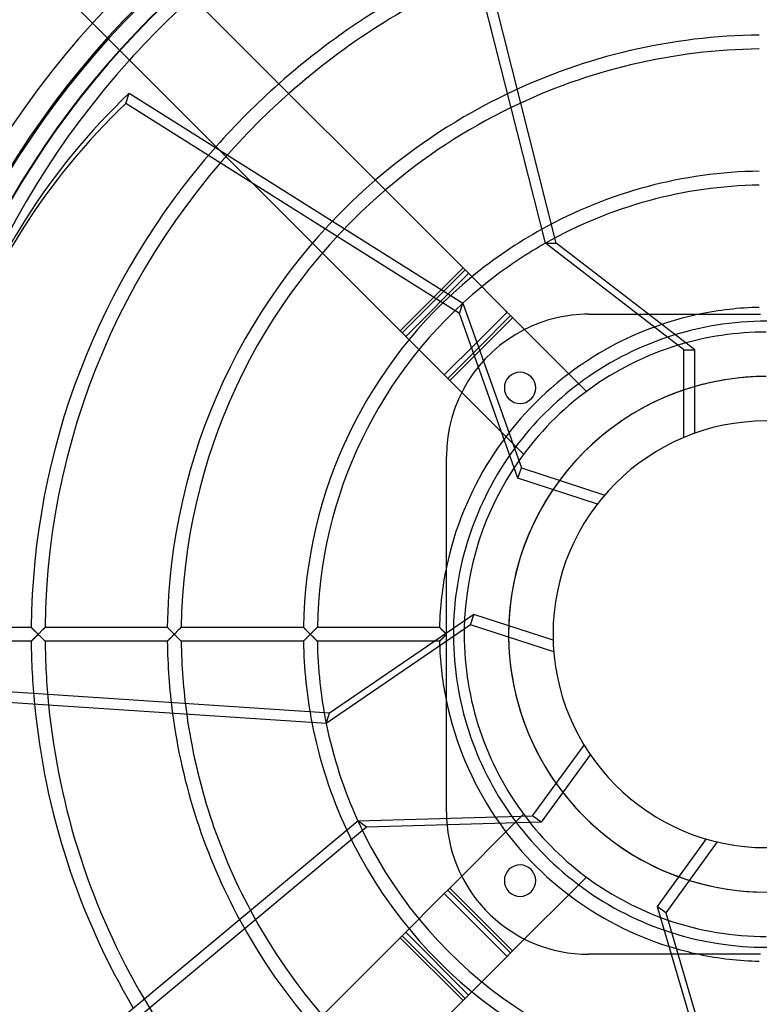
# Model space of a CAD drawing. Header units: millimetres. Extents: x -166 to 166, y -166 to 166.
# Tile 3 of 11: x -107 to -1, y -53 to 88. Entities that reach past the tile are written whole.
import ezdxf

# ---------------------------------------------------------------- set-up
doc = ezdxf.new("R2010")
doc.units = ezdxf.units.MM
doc.layers.add('HIDDEN', color=7, linetype='Continuous')
doc.layers.add('THICK', color=7, linetype='Continuous')

msp = doc.modelspace()

# ---------------------------------------------------------------- linework, layer by layer
at = {"layer": 'HIDDEN'}
for p, q in [((-103.33, 94.31), (-92.75, 83.73)), ((-91.9, 76.15), (-91.42, 77.62)), ((-44.04, 46), (-91.9, 76.15)), ((-78.5, 69.48), (-52.54, 43.52)), ((-43.23, 52.25), (-52.25, 43.23)), ((-42.73, 51.75), (-51.75, 42.73)), ((-52.54, 43.52), (-46.64, 49.42)), ((-44.04, 46), (-43.56, 47.48)), ((-36.4, 45.41), (-45.41, 36.4)), ((-35.63, 22.37), (-44.04, 46)), ((-25.5, 45.9), (-25.5, 45.9)), ((-18.44, 45.9), (-9.63, 45.9)), ((-9.63, 45.9), (-9.49, 45.9)), ((-9.49, 45.9), (-9.23, 45.9)), ((-9.23, 45.9), (-8.97, 45.9)), ((-8.97, 45.9), (-8.7, 45.9)), ((-8.7, 45.9), (-8.44, 45.9)), ((-8.44, 45.9), (-8.16, 45.9)), ((-8.16, 45.9), (-7.89, 45.9)), ((-7.89, 45.9), (-7.61, 45.9)), ((-7.61, 45.9), (-7.33, 45.9)), ((-7.33, 45.9), (-7.04, 45.9)), ((-7.04, 45.9), (-6.76, 45.9)), ((-6.76, 45.9), (-6.47, 45.9)), ((-6.47, 45.9), (-6.17, 45.9)), ((-6.17, 45.9), (-5.88, 45.9)), ((-5.88, 45.9), (-5.59, 45.9)), ((-5.59, 45.9), (-5.29, 45.9)), ((-5.29, 45.9), (-4.99, 45.9)), ((-4.99, 45.9), (-4.7, 45.9)), ((-4.7, 45.9), (-4.4, 45.9)), ((-4.4, 45.9), (-4.1, 45.9)), ((-4.1, 45.9), (-3.8, 45.9)), ((-3.8, 45.9), (-3.5, 45.9)), ((-3.5, 45.9), (-3.2, 45.9)), ((-3.2, 45.9), (-2.9, 45.9)), ((-2.9, 45.9), (-2.6, 45.9)), ((-2.6, 45.9), (-2.31, 45.9)), ((-2.31, 45.9), (-2.01, 45.9)), ((-2.01, 45.9), (-1.72, 45.9)), ((-1.72, 45.9), (-1.42, 45.9)), ((-1.42, 45.9), (-1.13, 45.9)), ((-1.13, 45.9), (-0.85, 45.9)), ((-46.21, 37.19), (-52.54, 43.52)), ((-41.56, 41.84), (-46.21, 37.19)), ((-41.29, 41.1), (-45.71, 36.69)), ((-46.21, 37.19), (-45, 35.98)), ((-45.71, 36.69), (-36.42, 27.4)), ((-25.81, 34.83), (-25.81, 34.83)), ((-45.9, 9.63), (-45.9, 25.5)), ((-45.9, 25.5), (-45.9, 25.5)), ((-34.83, 25.81), (-34.83, 25.81)), ((-35.63, 22.37), (-35.15, 23.85)), ((-24.24, 18.67), (-35.63, 22.37)), ((-45.9, 9.49), (-45.9, 9.63)), ((-45.9, 9.23), (-45.9, 9.49)), ((-45.9, 8.97), (-45.9, 9.23)), ((-45.9, 8.7), (-45.9, 8.97)), ((-45.9, 8.44), (-45.9, 8.7)), ((-45.9, 8.16), (-45.9, 8.44)), ((-45.9, 7.89), (-45.9, 8.16)), ((-45.9, 7.61), (-45.9, 7.89)), ((-45.9, 7.33), (-45.9, 7.61)), ((-45.9, 7.04), (-45.9, 7.33)), ((-45.9, 6.76), (-45.9, 7.04)), ((-45.9, 6.47), (-45.9, 6.76)), ((-45.9, 6.17), (-45.9, 6.47)), ((-45.9, 5.88), (-45.9, 6.17)), ((-45.9, 5.59), (-45.9, 5.88)), ((-45.9, 5.29), (-45.9, 5.59)), ((-45.9, 4.99), (-45.9, 5.29)), ((-45.9, 4.7), (-45.9, 4.99)), ((-45.9, 4.4), (-45.9, 4.7)), ((-45.9, 4.1), (-45.9, 4.4)), ((-45.9, 3.8), (-45.9, 4.1)), ((-45.9, 3.5), (-45.9, 3.8)), ((-45.9, 3.2), (-45.9, 3.5)), ((-45.9, 2.9), (-45.9, 3.2)), ((-45.9, 2.6), (-45.9, 2.9)), ((-45.9, 2.31), (-45.9, 2.6)), ((-45.9, 2.01), (-45.9, 2.31)), ((-45.9, 1.72), (-45.9, 2.01)), ((-45.9, 1.42), (-45.9, 1.72)), ((-45.9, 1.13), (-45.9, 1.42)), ((-120.89, 1), (-105.49, 1)), ((-105.48, 1), (-105.49, 1)), ((-105.49, 1), (-105.48, 1)), ((-105.47, 0.99), (-105.48, 1)), ((-105.48, 1), (-105.48, 0.99)), ((-105.48, 0.99), (-105.46, 0.98)), ((-105.46, 0.98), (-105.47, 0.99)), ((-105.44, 0.96), (-105.46, 0.98)), ((-105.46, 0.98), (-105.45, 0.96)), ((-105.45, 0.96), (-105.43, 0.94)), ((-105.42, 0.94), (-105.44, 0.96)), ((-105.43, 0.94), (-105.4, 0.92)), ((-105.4, 0.91), (-105.42, 0.94)), ((-105.4, 0.92), (-105.38, 0.89)), ((-105.37, 0.88), (-105.4, 0.91)), ((-105.38, 0.89), (-105.35, 0.86)), ((-105.34, 0.85), (-105.37, 0.88)), ((-105.35, 0.86), (-105.31, 0.83)), ((-105.3, 0.81), (-105.34, 0.85)), ((-105.31, 0.83), (-105.28, 0.79)), ((-105.26, 0.78), (-105.3, 0.81)), ((-105.28, 0.79), (-105.24, 0.75)), ((-105.22, 0.74), (-105.26, 0.78)), ((-105.24, 0.75), (-105.2, 0.71)), ((-105.18, 0.69), (-105.22, 0.74)), ((-105.2, 0.71), (-105.16, 0.67)), ((-105.14, 0.65), (-105.18, 0.69)), ((-105.16, 0.67), (-105.12, 0.63)), ((-105.09, 0.6), (-105.14, 0.65)), ((-105.12, 0.63), (-105.07, 0.58)), ((-105.05, 0.56), (-105.09, 0.6)), ((-105.07, 0.58), (-105.03, 0.54)), ((-105, 0.51), (-105.05, 0.56)), ((-105.03, 0.54), (-104.98, 0.49)), ((-104.95, 0.46), (-105, 0.51)), ((-104.98, 0.49), (-104.93, 0.44)), ((-104.9, 0.41), (-104.95, 0.46)), ((-104.93, 0.44), (-104.89, 0.4)), ((-104.85, 0.36), (-104.9, 0.41)), ((-104.89, 0.4), (-104.84, 0.35)), ((-104.8, 0.31), (-104.85, 0.36)), ((-104.84, 0.35), (-104.79, 0.3)), ((-104.75, 0.26), (-104.8, 0.31)), ((-104.79, 0.3), (-104.74, 0.25)), ((-104.7, 0.21), (-104.75, 0.26)), ((-104.74, 0.25), (-104.69, 0.2)), ((-104.65, 0.16), (-104.7, 0.21)), ((-104.69, 0.2), (-104.64, 0.15)), ((-104.59, 0.1), (-104.65, 0.16)), ((-104.64, 0.15), (-104.59, 0.1)), ((-104.54, 0.05), (-104.59, 0.1)), ((-104.59, 0.1), (-104.54, 0.05)), ((-104.49, 0), (-104.54, 0.05)), ((-104.54, 0.05), (-104.49, 0)), ((-104.43, 0.06), (-104.49, 0)), ((-104.49, 0), (-104.44, 0.05)), ((-104.44, 0.05), (-104.38, 0.11)), ((-104.38, 0.11), (-104.43, 0.06)), ((-104.32, 0.17), (-104.38, 0.11)), ((-104.38, 0.11), (-104.33, 0.16)), ((-104.33, 0.16), (-104.27, 0.22)), ((-104.27, 0.22), (-104.32, 0.17)), ((-104.22, 0.27), (-104.27, 0.22)), ((-104.27, 0.22), (-104.22, 0.27)), ((-104.16, 0.33), (-104.22, 0.27)), ((-104.22, 0.27), (-104.17, 0.32)), ((-104.17, 0.32), (-104.11, 0.38)), ((-104.11, 0.38), (-104.16, 0.33)), ((-104.06, 0.43), (-104.11, 0.38)), ((-104.11, 0.38), (-104.06, 0.43)), ((-104.01, 0.48), (-104.06, 0.43)), ((-104.06, 0.43), (-104.01, 0.48)), ((-103.96, 0.53), (-104.01, 0.48)), ((-104.01, 0.48), (-103.96, 0.53)), ((-103.96, 0.53), (-103.91, 0.58)), ((-103.92, 0.57), (-103.96, 0.53)), ((-103.87, 0.62), (-103.92, 0.57)), ((-103.91, 0.58), (-103.86, 0.63)), ((-103.83, 0.66), (-103.87, 0.62)), ((-103.86, 0.63), (-103.82, 0.67)), ((-103.78, 0.7), (-103.83, 0.66)), ((-103.82, 0.67), (-103.77, 0.72)), ((-103.74, 0.74), (-103.78, 0.7)), ((-103.77, 0.72), (-103.73, 0.76)), ((-103.7, 0.78), (-103.74, 0.74)), ((-103.73, 0.76), (-103.69, 0.8)), ((-103.67, 0.82), (-103.7, 0.78)), ((-103.69, 0.8), (-103.65, 0.84)), ((-103.63, 0.85), (-103.67, 0.82)), ((-103.65, 0.84), (-103.61, 0.87)), ((-103.6, 0.89), (-103.63, 0.85)), ((-103.61, 0.87), (-103.58, 0.9)), ((-103.57, 0.91), (-103.6, 0.89)), ((-103.58, 0.9), (-103.55, 0.93)), ((-103.55, 0.94), (-103.57, 0.91)), ((-103.53, 0.96), (-103.55, 0.94)), ((-103.55, 0.93), (-103.53, 0.96)), ((-103.51, 0.98), (-103.53, 0.96)), ((-103.53, 0.96), (-103.51, 0.97)), ((-103.5, 0.99), (-103.51, 0.98)), ((-103.51, 0.97), (-103.5, 0.99)), ((-103.49, 1), (-103.5, 0.99)), ((-103.5, 0.99), (-103.49, 1)), ((-103.49, 1), (-85.95, 1)), ((-103.49, 1), (-103.49, 1)), ((-103.49, 1), (-103.49, 1)), ((-85.94, 0.99), (-85.95, 1)), ((-85.95, 1), (-85.95, 1)), ((-85.95, 1), (-85.95, 1)), ((-85.95, 1), (-85.94, 0.99)), ((-85.93, 0.98), (-85.94, 0.99)), ((-85.94, 0.99), (-85.93, 0.98)), ((-85.92, 0.96), (-85.93, 0.98)), ((-85.93, 0.98), (-85.91, 0.96)), ((-85.9, 0.94), (-85.92, 0.96)), ((-85.91, 0.96), (-85.89, 0.94)), ((-85.87, 0.92), (-85.9, 0.94)), ((-85.89, 0.94), (-85.87, 0.91)), ((-85.85, 0.89), (-85.87, 0.92)), ((-85.87, 0.91), (-85.84, 0.88)), ((-85.81, 0.86), (-85.85, 0.89)), ((-85.84, 0.88), (-85.8, 0.85)), ((-85.78, 0.83), (-85.81, 0.86)), ((-85.8, 0.85), (-85.77, 0.81)), ((-85.75, 0.79), (-85.78, 0.83)), ((-85.77, 0.81), (-85.73, 0.78)), ((-85.71, 0.75), (-85.75, 0.79)), ((-85.73, 0.78), (-85.69, 0.74)), ((-85.67, 0.71), (-85.71, 0.75)), ((-85.69, 0.74), (-85.65, 0.69)), ((-85.63, 0.67), (-85.67, 0.71)), ((-85.65, 0.69), (-85.61, 0.65)), ((-85.59, 0.63), (-85.63, 0.67)), ((-85.61, 0.65), (-85.56, 0.6)), ((-85.54, 0.58), (-85.59, 0.63)), ((-85.56, 0.6), (-85.52, 0.56)), ((-85.5, 0.54), (-85.54, 0.58)), ((-85.52, 0.56), (-85.47, 0.51)), ((-85.45, 0.49), (-85.5, 0.54)), ((-85.47, 0.51), (-85.42, 0.46)), ((-85.4, 0.44), (-85.45, 0.49)), ((-85.42, 0.46), (-85.37, 0.41)), ((-85.36, 0.4), (-85.4, 0.44)), ((-85.37, 0.41), (-85.32, 0.36)), ((-85.31, 0.35), (-85.36, 0.4)), ((-85.32, 0.36), (-85.27, 0.31)), ((-85.26, 0.3), (-85.31, 0.35)), ((-85.27, 0.31), (-85.22, 0.26)), ((-85.21, 0.25), (-85.26, 0.3)), ((-85.22, 0.26), (-85.17, 0.21)), ((-85.16, 0.2), (-85.21, 0.25)), ((-85.17, 0.21), (-85.12, 0.16)), ((-85.11, 0.15), (-85.16, 0.2)), ((-85.12, 0.16), (-85.06, 0.1)), ((-85.06, 0.1), (-85.11, 0.15)), ((-85.01, 0.05), (-85.06, 0.1)), ((-85.06, 0.1), (-85.01, 0.05)), ((-84.96, 0), (-85.01, 0.05)), ((-85.01, 0.05), (-84.96, 0)), ((-84.9, 0.06), (-84.96, 0)), ((-84.96, 0), (-84.91, 0.05)), ((-84.91, 0.05), (-84.85, 0.11)), ((-84.85, 0.11), (-84.9, 0.06)), ((-84.79, 0.17), (-84.85, 0.11)), ((-84.85, 0.11), (-84.8, 0.16)), ((-84.8, 0.16), (-84.74, 0.22)), ((-84.74, 0.22), (-84.79, 0.17)), ((-84.69, 0.27), (-84.74, 0.22)), ((-84.74, 0.22), (-84.69, 0.27)), ((-84.63, 0.33), (-84.69, 0.27)), ((-84.69, 0.27), (-84.64, 0.32)), ((-84.64, 0.32), (-84.58, 0.38)), ((-84.58, 0.38), (-84.63, 0.33)), ((-84.53, 0.43), (-84.58, 0.38)), ((-84.58, 0.38), (-84.53, 0.43)), ((-84.48, 0.48), (-84.53, 0.43)), ((-84.53, 0.43), (-84.48, 0.48)), ((-84.48, 0.48), (-84.43, 0.53)), ((-84.43, 0.52), (-84.48, 0.48)), ((-84.43, 0.53), (-84.38, 0.58)), ((-84.39, 0.57), (-84.43, 0.52)), ((-84.34, 0.62), (-84.39, 0.57)), ((-84.38, 0.58), (-84.33, 0.63)), ((-84.3, 0.66), (-84.34, 0.62)), ((-84.33, 0.63), (-84.29, 0.67)), ((-84.25, 0.7), (-84.3, 0.66)), ((-84.29, 0.67), (-84.24, 0.72)), ((-84.21, 0.74), (-84.25, 0.7)), ((-84.24, 0.72), (-84.2, 0.76)), ((-84.17, 0.78), (-84.21, 0.74)), ((-84.2, 0.76), (-84.16, 0.8)), ((-84.14, 0.82), (-84.17, 0.78)), ((-84.16, 0.8), (-84.12, 0.84)), ((-84.1, 0.85), (-84.14, 0.82)), ((-84.12, 0.84), (-84.08, 0.87)), ((-84.07, 0.89), (-84.1, 0.85)), ((-84.08, 0.87), (-84.05, 0.9)), ((-84.04, 0.91), (-84.07, 0.89)), ((-84.05, 0.9), (-84.02, 0.93)), ((-84.02, 0.94), (-84.04, 0.91)), ((-83.99, 0.96), (-84.02, 0.94)), ((-84.02, 0.93), (-84, 0.96)), ((-84, 0.96), (-83.98, 0.97)), ((-83.98, 0.98), (-83.99, 0.96)), ((-83.96, 0.99), (-83.98, 0.98)), ((-83.98, 0.97), (-83.97, 0.99)), ((-83.97, 0.99), (-83.96, 1)), ((-83.95, 1), (-83.96, 1)), ((-83.96, 1), (-83.96, 0.99)), ((-83.96, 1), (-83.95, 1)), ((-83.95, 1), (-66.42, 1)), ((-66.41, 0.99), (-66.42, 1)), ((-66.42, 1), (-66.42, 1)), ((-66.42, 1), (-66.42, 1)), ((-66.42, 1), (-66.41, 0.99)), ((-66.4, 0.98), (-66.41, 0.99)), ((-66.41, 0.99), (-66.4, 0.98)), ((-66.39, 0.96), (-66.4, 0.98)), ((-66.4, 0.98), (-66.38, 0.96)), ((-66.36, 0.94), (-66.39, 0.96)), ((-66.38, 0.96), (-66.36, 0.94)), ((-66.34, 0.92), (-66.36, 0.94)), ((-66.36, 0.94), (-66.34, 0.91)), ((-66.31, 0.89), (-66.34, 0.92)), ((-66.34, 0.91), (-66.31, 0.88)), ((-66.28, 0.86), (-66.31, 0.89)), ((-66.31, 0.88), (-66.27, 0.85)), ((-66.25, 0.83), (-66.28, 0.86)), ((-66.27, 0.85), (-66.24, 0.81)), ((-66.22, 0.79), (-66.25, 0.83)), ((-66.24, 0.81), (-66.2, 0.78)), ((-66.18, 0.75), (-66.22, 0.79)), ((-66.2, 0.78), (-66.16, 0.74)), ((-66.14, 0.71), (-66.18, 0.75)), ((-66.16, 0.74), (-66.12, 0.69)), ((-66.1, 0.67), (-66.14, 0.71)), ((-66.12, 0.69), (-66.08, 0.65)), ((-66.05, 0.63), (-66.1, 0.67)), ((-66.08, 0.65), (-66.03, 0.6)), ((-66.01, 0.58), (-66.05, 0.63)), ((-66.03, 0.6), (-65.98, 0.56)), ((-65.97, 0.54), (-66.01, 0.58)), ((-65.98, 0.56), (-65.94, 0.51)), ((-65.92, 0.49), (-65.97, 0.54)), ((-65.94, 0.51), (-65.89, 0.46)), ((-65.87, 0.44), (-65.92, 0.49)), ((-65.89, 0.46), (-65.84, 0.41)), ((-65.83, 0.4), (-65.87, 0.44)), ((-65.84, 0.41), (-65.79, 0.36)), ((-65.78, 0.35), (-65.83, 0.4)), ((-65.79, 0.36), (-65.74, 0.31)), ((-65.73, 0.3), (-65.78, 0.35)), ((-65.74, 0.31), (-65.69, 0.26)), ((-65.68, 0.25), (-65.73, 0.3)), ((-65.69, 0.26), (-65.64, 0.21)), ((-65.63, 0.2), (-65.68, 0.25)), ((-65.64, 0.21), (-65.59, 0.16)), ((-65.58, 0.15), (-65.63, 0.2)), ((-65.59, 0.16), (-65.53, 0.1)), ((-65.53, 0.1), (-65.58, 0.15)), ((-65.48, 0.05), (-65.53, 0.1)), ((-65.53, 0.1), (-65.48, 0.05)), ((-65.43, 0), (-65.48, 0.05)), ((-65.48, 0.05), (-65.43, 0)), ((-65.37, 0.06), (-65.43, 0)), ((-65.43, 0), (-65.37, 0.06)), ((-65.32, 0.11), (-65.37, 0.06)), ((-65.37, 0.06), (-65.32, 0.11)), ((-65.26, 0.17), (-65.32, 0.11)), ((-65.32, 0.11), (-65.26, 0.17)), ((-65.26, 0.17), (-65.2, 0.23)), ((-65.21, 0.22), (-65.26, 0.17)), ((-65.16, 0.27), (-65.21, 0.22)), ((-65.2, 0.23), (-65.15, 0.28)), ((-65.1, 0.32), (-65.16, 0.27)), ((-65.15, 0.28), (-65.09, 0.34)), ((-65.05, 0.38), (-65.1, 0.32)), ((-65.09, 0.34), (-65.04, 0.39)), ((-65, 0.43), (-65.05, 0.38)), ((-65.04, 0.39), (-64.99, 0.44)), ((-64.95, 0.48), (-65, 0.43)), ((-64.99, 0.44), (-64.94, 0.49)), ((-64.9, 0.52), (-64.95, 0.48)), ((-64.94, 0.49), (-64.89, 0.54)), ((-64.86, 0.57), (-64.9, 0.52)), ((-64.89, 0.54), (-64.84, 0.59)), ((-64.81, 0.62), (-64.86, 0.57)), ((-64.84, 0.59), (-64.79, 0.64)), ((-64.77, 0.66), (-64.81, 0.62)), ((-64.79, 0.64), (-64.74, 0.68)), ((-64.72, 0.7), (-64.77, 0.66)), ((-64.74, 0.68), (-64.7, 0.72)), ((-64.68, 0.74), (-64.72, 0.7)), ((-64.7, 0.72), (-64.66, 0.77)), ((-64.64, 0.78), (-64.68, 0.74)), ((-64.66, 0.77), (-64.62, 0.81)), ((-64.61, 0.82), (-64.64, 0.78)), ((-64.62, 0.81), (-64.58, 0.84)), ((-64.57, 0.85), (-64.61, 0.82)), ((-64.58, 0.84), (-64.55, 0.88)), ((-64.54, 0.89), (-64.57, 0.85)), ((-64.55, 0.88), (-64.52, 0.91)), ((-64.51, 0.91), (-64.54, 0.89)), ((-64.52, 0.91), (-64.49, 0.93)), ((-64.48, 0.94), (-64.51, 0.91)), ((-64.49, 0.93), (-64.47, 0.96)), ((-64.46, 0.96), (-64.48, 0.94)), ((-64.47, 0.96), (-64.45, 0.98)), ((-64.45, 0.98), (-64.46, 0.96)), ((-64.43, 0.99), (-64.45, 0.98)), ((-64.45, 0.98), (-64.43, 0.99)), ((-64.42, 1), (-64.43, 0.99)), ((-64.43, 0.99), (-64.43, 1)), ((-64.43, 1), (-64.42, 1)), ((-64.42, 1), (-46.89, 1)), ((-64.42, 1), (-64.42, 1)), ((-46.88, 0.99), (-46.89, 1)), ((-46.89, 1), (-46.89, 1)), ((-46.89, 1), (-46.89, 1)), ((-46.89, 1), (-46.88, 0.99)), ((-46.87, 0.98), (-46.88, 0.99)), ((-46.88, 0.99), (-46.87, 0.98)), ((-46.85, 0.96), (-46.87, 0.98)), ((-46.87, 0.98), (-46.85, 0.96)), ((-46.83, 0.94), (-46.85, 0.96)), ((-46.85, 0.96), (-46.83, 0.94)), ((-46.81, 0.92), (-46.83, 0.94)), ((-46.83, 0.94), (-46.8, 0.91)), ((-46.78, 0.89), (-46.81, 0.92)), ((-46.8, 0.91), (-46.77, 0.88)), ((-46.75, 0.86), (-46.78, 0.89)), ((-46.77, 0.88), (-46.74, 0.85)), ((-46.72, 0.83), (-46.75, 0.86)), ((-46.74, 0.85), (-46.71, 0.81)), ((-46.68, 0.79), (-46.72, 0.83)), ((-46.71, 0.81), (-46.67, 0.78)), ((-46.65, 0.75), (-46.68, 0.79)), ((-46.67, 0.78), (-46.63, 0.74)), ((-46.61, 0.71), (-46.65, 0.75)), ((-46.63, 0.74), (-46.59, 0.69)), ((-46.57, 0.67), (-46.61, 0.71)), ((-46.59, 0.69), (-46.54, 0.65)), ((-46.52, 0.63), (-46.57, 0.67)), ((-46.54, 0.65), (-46.5, 0.6)), ((-46.48, 0.58), (-46.52, 0.63)), ((-46.5, 0.6), (-46.45, 0.56)), ((-46.43, 0.54), (-46.48, 0.58)), ((-46.45, 0.56), (-46.41, 0.51)), ((-46.39, 0.49), (-46.43, 0.54)), ((-46.41, 0.51), (-46.36, 0.46)), ((-46.34, 0.44), (-46.39, 0.49)), ((-46.36, 0.46), (-46.31, 0.41)), ((-46.29, 0.4), (-46.34, 0.44)), ((-46.31, 0.41), (-46.26, 0.36)), ((-46.25, 0.35), (-46.29, 0.4)), ((-46.26, 0.36), (-46.21, 0.31)), ((-46.2, 0.3), (-46.25, 0.35)), ((-46.21, 0.31), (-46.16, 0.26)), ((-46.15, 0.25), (-46.2, 0.3)), ((-46.16, 0.26), (-46.11, 0.21)), ((-46.1, 0.2), (-46.15, 0.25)), ((-46.11, 0.21), (-46.06, 0.16)), ((-46.05, 0.15), (-46.1, 0.2)), ((-46.06, 0.16), (-46, 0.1)), ((-46, 0.1), (-46.05, 0.15)), ((-45.95, 0.05), (-46, 0.1)), ((-46, 0.1), (-45.95, 0.05)), ((-45.9, 0), (-45.95, 0.05)), ((-45.95, 0.05), (-45.9, 0)), ((-45.95, -0.05), (-45.9, 0)), ((-45.9, 0), (-45.95, -0.05)), ((-45.9, 0.85), (-45.9, 1.13)), ((-45.9, 0.56), (-45.9, 0.85)), ((-45.9, 0.28), (-45.9, 0.56)), ((-45.9, 0), (-45.9, 0.28)), ((-45.9, -0.28), (-45.9, 0)), ((-105.49, -1), (-120.71, -1)), ((-105.49, -1), (-105.48, -1)), ((-105.48, -1), (-105.49, -1)), ((-105.48, -0.99), (-105.46, -0.98)), ((-105.48, -1), (-105.48, -0.99)), ((-105.47, -0.99), (-105.48, -1)), ((-105.46, -0.98), (-105.47, -0.99)), ((-105.46, -0.98), (-105.45, -0.96)), ((-105.44, -0.96), (-105.46, -0.98)), ((-105.45, -0.96), (-105.43, -0.94)), ((-105.42, -0.94), (-105.44, -0.96)), ((-105.43, -0.94), (-105.4, -0.92)), ((-105.4, -0.91), (-105.42, -0.94)), ((-105.37, -0.88), (-105.4, -0.91)), ((-105.4, -0.92), (-105.38, -0.89)), ((-105.38, -0.89), (-105.35, -0.86)), ((-105.34, -0.85), (-105.37, -0.88)), ((-105.35, -0.86), (-105.31, -0.83)), ((-105.3, -0.81), (-105.34, -0.85)), ((-105.31, -0.83), (-105.28, -0.79)), ((-105.26, -0.78), (-105.3, -0.81)), ((-105.28, -0.79), (-105.24, -0.75)), ((-105.22, -0.74), (-105.26, -0.78)), ((-105.24, -0.75), (-105.2, -0.71)), ((-105.18, -0.69), (-105.22, -0.74)), ((-105.2, -0.71), (-105.16, -0.67)), ((-105.14, -0.65), (-105.18, -0.69)), ((-105.16, -0.67), (-105.12, -0.63)), ((-105.09, -0.6), (-105.14, -0.65)), ((-105.12, -0.63), (-105.07, -0.58)), ((-105.05, -0.56), (-105.09, -0.6)), ((-105.07, -0.58), (-105.03, -0.54)), ((-105, -0.51), (-105.05, -0.56)), ((-105.03, -0.54), (-104.98, -0.49)), ((-104.95, -0.46), (-105, -0.51)), ((-104.98, -0.49), (-104.93, -0.44)), ((-104.9, -0.41), (-104.95, -0.46)), ((-104.93, -0.44), (-104.89, -0.4)), ((-104.85, -0.36), (-104.9, -0.41)), ((-104.89, -0.4), (-104.84, -0.35)), ((-104.8, -0.31), (-104.85, -0.36)), ((-104.84, -0.35), (-104.79, -0.3)), ((-104.75, -0.26), (-104.8, -0.31)), ((-104.79, -0.3), (-104.74, -0.25)), ((-104.7, -0.21), (-104.75, -0.26)), ((-104.74, -0.25), (-104.69, -0.2)), ((-104.65, -0.16), (-104.7, -0.21)), ((-104.69, -0.2), (-104.64, -0.15)), ((-104.59, -0.1), (-104.65, -0.16)), ((-104.64, -0.15), (-104.59, -0.1)), ((-104.59, -0.1), (-104.54, -0.05)), ((-104.54, -0.05), (-104.59, -0.1)), ((-104.54, -0.05), (-104.49, 0)), ((-104.49, 0), (-104.54, -0.05)), ((-104.49, 0), (-104.43, -0.06)), ((-104.44, -0.05), (-104.49, 0)), ((-104.38, -0.11), (-104.44, -0.05)), ((-104.43, -0.06), (-104.38, -0.11)), ((-104.38, -0.11), (-104.32, -0.17)), ((-104.33, -0.16), (-104.38, -0.11)), ((-104.27, -0.22), (-104.33, -0.16)), ((-104.32, -0.17), (-104.27, -0.22)), ((-104.27, -0.22), (-104.22, -0.27)), ((-104.22, -0.27), (-104.27, -0.22)), ((-104.22, -0.27), (-104.16, -0.33)), ((-104.17, -0.32), (-104.22, -0.27)), ((-104.11, -0.38), (-104.17, -0.32)), ((-104.16, -0.33), (-104.11, -0.38)), ((-104.11, -0.38), (-104.06, -0.43)), ((-104.06, -0.43), (-104.11, -0.38)), ((-104.06, -0.43), (-104.01, -0.48)), ((-104.01, -0.48), (-104.06, -0.43)), ((-104.01, -0.48), (-103.96, -0.53)), ((-103.96, -0.53), (-104.01, -0.48)), ((-103.96, -0.53), (-103.92, -0.57)), ((-103.91, -0.58), (-103.96, -0.53)), ((-103.92, -0.57), (-103.87, -0.62)), ((-103.86, -0.63), (-103.91, -0.58)), ((-103.87, -0.62), (-103.83, -0.66)), ((-103.82, -0.67), (-103.86, -0.63)), ((-103.83, -0.66), (-103.78, -0.7)), ((-103.77, -0.72), (-103.82, -0.67)), ((-103.78, -0.7), (-103.74, -0.74)), ((-103.73, -0.76), (-103.77, -0.72)), ((-103.74, -0.74), (-103.7, -0.78)), ((-103.69, -0.8), (-103.73, -0.76)), ((-103.7, -0.78), (-103.67, -0.82)), ((-103.65, -0.84), (-103.69, -0.8)), ((-103.67, -0.82), (-103.63, -0.85)), ((-103.61, -0.87), (-103.65, -0.84)), ((-103.63, -0.85), (-103.6, -0.89)), ((-103.58, -0.9), (-103.61, -0.87)), ((-103.6, -0.89), (-103.57, -0.91)), ((-103.55, -0.93), (-103.58, -0.9)), ((-103.57, -0.91), (-103.55, -0.94)), ((-103.53, -0.96), (-103.55, -0.93)), ((-103.55, -0.94), (-103.53, -0.96)), ((-103.53, -0.96), (-103.51, -0.98)), ((-103.51, -0.97), (-103.53, -0.96)), ((-103.5, -0.99), (-103.51, -0.97)), ((-103.51, -0.98), (-103.5, -0.99)), ((-103.5, -0.99), (-103.49, -1)), ((-103.49, -1), (-103.5, -0.99)), ((-103.49, -1), (-103.49, -1)), ((-85.95, -1), (-103.49, -1)), ((-103.49, -1), (-103.49, -1)), ((-85.95, -1), (-85.94, -0.99)), ((-85.94, -0.99), (-85.95, -1)), ((-85.95, -1), (-85.95, -1)), ((-85.95, -1), (-85.95, -1)), ((-85.94, -0.99), (-85.93, -0.98)), ((-85.93, -0.98), (-85.94, -0.99)), ((-85.93, -0.98), (-85.91, -0.96)), ((-85.92, -0.96), (-85.93, -0.98)), ((-85.9, -0.94), (-85.92, -0.96)), ((-85.91, -0.96), (-85.89, -0.94)), ((-85.87, -0.92), (-85.9, -0.94)), ((-85.89, -0.94), (-85.87, -0.91)), ((-85.87, -0.91), (-85.84, -0.88)), ((-85.85, -0.89), (-85.87, -0.92)), ((-85.81, -0.86), (-85.85, -0.89)), ((-85.84, -0.88), (-85.8, -0.85)), ((-85.78, -0.83), (-85.81, -0.86)), ((-85.8, -0.85), (-85.77, -0.81)), ((-85.75, -0.79), (-85.78, -0.83)), ((-85.77, -0.81), (-85.73, -0.78)), ((-85.71, -0.75), (-85.75, -0.79)), ((-85.73, -0.78), (-85.69, -0.74)), ((-85.67, -0.71), (-85.71, -0.75)), ((-85.69, -0.74), (-85.65, -0.69)), ((-85.63, -0.67), (-85.67, -0.71)), ((-85.65, -0.69), (-85.61, -0.65)), ((-85.59, -0.63), (-85.63, -0.67)), ((-85.61, -0.65), (-85.56, -0.6)), ((-85.54, -0.58), (-85.59, -0.63)), ((-85.56, -0.6), (-85.52, -0.56)), ((-85.5, -0.54), (-85.54, -0.58)), ((-85.52, -0.56), (-85.47, -0.51)), ((-85.45, -0.49), (-85.5, -0.54)), ((-85.47, -0.51), (-85.42, -0.46)), ((-85.4, -0.44), (-85.45, -0.49)), ((-85.42, -0.46), (-85.37, -0.41)), ((-85.36, -0.4), (-85.4, -0.44)), ((-85.37, -0.41), (-85.32, -0.36)), ((-85.31, -0.35), (-85.36, -0.4)), ((-85.32, -0.36), (-85.27, -0.31)), ((-85.26, -0.3), (-85.31, -0.35)), ((-85.27, -0.31), (-85.22, -0.26)), ((-85.21, -0.25), (-85.26, -0.3)), ((-85.22, -0.26), (-85.17, -0.21)), ((-85.16, -0.2), (-85.21, -0.25)), ((-85.17, -0.21), (-85.12, -0.16)), ((-85.11, -0.15), (-85.16, -0.2)), ((-85.12, -0.16), (-85.06, -0.1)), ((-85.06, -0.1), (-85.11, -0.15)), ((-85.06, -0.1), (-85.01, -0.05)), ((-85.01, -0.05), (-85.06, -0.1)), ((-85.01, -0.05), (-84.96, 0)), ((-84.96, 0), (-85.01, -0.05)), ((-84.96, 0), (-84.9, -0.06)), ((-84.91, -0.05), (-84.96, 0)), ((-84.85, -0.11), (-84.91, -0.05)), ((-84.9, -0.06), (-84.85, -0.11)), ((-84.85, -0.11), (-84.79, -0.17)), ((-84.8, -0.16), (-84.85, -0.11)), ((-84.74, -0.22), (-84.8, -0.16)), ((-84.79, -0.17), (-84.74, -0.22)), ((-84.74, -0.22), (-84.69, -0.27)), ((-84.69, -0.27), (-84.74, -0.22)), ((-84.69, -0.27), (-84.63, -0.33)), ((-84.64, -0.32), (-84.69, -0.27)), ((-84.58, -0.38), (-84.64, -0.32)), ((-84.63, -0.33), (-84.58, -0.38)), ((-84.58, -0.38), (-84.53, -0.43)), ((-84.53, -0.43), (-84.58, -0.38)), ((-84.53, -0.43), (-84.48, -0.48)), ((-84.48, -0.48), (-84.53, -0.43)), ((-84.48, -0.48), (-84.43, -0.52)), ((-84.43, -0.53), (-84.48, -0.48)), ((-84.43, -0.52), (-84.39, -0.57)), ((-84.38, -0.58), (-84.43, -0.53)), ((-84.39, -0.57), (-84.34, -0.62)), ((-84.33, -0.63), (-84.38, -0.58)), ((-84.34, -0.62), (-84.3, -0.66)), ((-84.29, -0.67), (-84.33, -0.63)), ((-84.3, -0.66), (-84.25, -0.7)), ((-84.24, -0.72), (-84.29, -0.67)), ((-84.25, -0.7), (-84.21, -0.74)), ((-84.2, -0.76), (-84.24, -0.72)), ((-84.21, -0.74), (-84.17, -0.78)), ((-84.16, -0.8), (-84.2, -0.76)), ((-84.17, -0.78), (-84.14, -0.82)), ((-84.12, -0.84), (-84.16, -0.8)), ((-84.14, -0.82), (-84.1, -0.85)), ((-84.08, -0.87), (-84.12, -0.84)), ((-84.1, -0.85), (-84.07, -0.89)), ((-84.05, -0.9), (-84.08, -0.87)), ((-84.07, -0.89), (-84.04, -0.91)), ((-84.02, -0.93), (-84.05, -0.9)), ((-84.04, -0.91), (-84.02, -0.94)), ((-84, -0.96), (-84.02, -0.93)), ((-84.02, -0.94), (-83.99, -0.96)), ((-83.98, -0.97), (-84, -0.96)), ((-83.99, -0.96), (-83.98, -0.98)), ((-83.97, -0.99), (-83.98, -0.97)), ((-83.98, -0.98), (-83.96, -0.99)), ((-83.96, -1), (-83.97, -0.99)), ((-83.96, -0.99), (-83.96, -1)), ((-83.96, -1), (-83.95, -1)), ((-83.95, -1), (-83.96, -1)), ((-66.42, -1), (-83.95, -1)), ((-66.42, -1), (-66.41, -0.99)), ((-66.41, -0.99), (-66.42, -1)), ((-66.42, -1), (-66.42, -1)), ((-66.42, -1), (-66.42, -1)), ((-66.41, -0.99), (-66.4, -0.98)), ((-66.4, -0.98), (-66.41, -0.99)), ((-66.4, -0.98), (-66.38, -0.96)), ((-66.39, -0.96), (-66.4, -0.98)), ((-66.36, -0.94), (-66.39, -0.96)), ((-66.38, -0.96), (-66.36, -0.94)), ((-66.36, -0.94), (-66.34, -0.91)), ((-66.34, -0.92), (-66.36, -0.94)), ((-66.34, -0.91), (-66.31, -0.88)), ((-66.31, -0.89), (-66.34, -0.92)), ((-66.31, -0.88), (-66.27, -0.85)), ((-66.28, -0.86), (-66.31, -0.89)), ((-66.25, -0.83), (-66.28, -0.86)), ((-66.27, -0.85), (-66.24, -0.81)), ((-66.22, -0.79), (-66.25, -0.83)), ((-66.24, -0.81), (-66.2, -0.78)), ((-66.18, -0.75), (-66.22, -0.79)), ((-66.2, -0.78), (-66.16, -0.74)), ((-66.14, -0.71), (-66.18, -0.75)), ((-66.16, -0.74), (-66.12, -0.69)), ((-66.1, -0.67), (-66.14, -0.71)), ((-66.12, -0.69), (-66.08, -0.65)), ((-66.05, -0.63), (-66.1, -0.67)), ((-66.08, -0.65), (-66.03, -0.6)), ((-66.01, -0.58), (-66.05, -0.63)), ((-66.03, -0.6), (-65.98, -0.56)), ((-65.97, -0.54), (-66.01, -0.58)), ((-65.98, -0.56), (-65.94, -0.51)), ((-65.92, -0.49), (-65.97, -0.54)), ((-65.94, -0.51), (-65.89, -0.46)), ((-65.87, -0.44), (-65.92, -0.49)), ((-65.89, -0.46), (-65.84, -0.41)), ((-65.83, -0.4), (-65.87, -0.44)), ((-65.84, -0.41), (-65.79, -0.36)), ((-65.78, -0.35), (-65.83, -0.4)), ((-65.79, -0.36), (-65.74, -0.31)), ((-65.73, -0.3), (-65.78, -0.35)), ((-65.74, -0.31), (-65.69, -0.26)), ((-65.68, -0.25), (-65.73, -0.3)), ((-65.69, -0.26), (-65.64, -0.21)), ((-65.63, -0.2), (-65.68, -0.25)), ((-65.64, -0.21), (-65.59, -0.16)), ((-65.58, -0.15), (-65.63, -0.2)), ((-65.59, -0.16), (-65.53, -0.1)), ((-65.53, -0.1), (-65.58, -0.15)), ((-65.53, -0.1), (-65.48, -0.05)), ((-65.48, -0.05), (-65.53, -0.1)), ((-65.48, -0.05), (-65.43, 0)), ((-65.43, 0), (-65.48, -0.05)), ((-65.43, 0), (-65.37, -0.06)), ((-65.37, -0.06), (-65.43, 0)), ((-65.37, -0.06), (-65.32, -0.11)), ((-65.32, -0.11), (-65.37, -0.06)), ((-65.32, -0.11), (-65.26, -0.17)), ((-65.26, -0.17), (-65.32, -0.11)), ((-65.26, -0.17), (-65.21, -0.22)), ((-65.2, -0.23), (-65.26, -0.17)), ((-65.21, -0.22), (-65.16, -0.27)), ((-65.15, -0.28), (-65.2, -0.23)), ((-65.16, -0.27), (-65.1, -0.32)), ((-65.09, -0.34), (-65.15, -0.28)), ((-65.1, -0.32), (-65.05, -0.38)), ((-65.04, -0.39), (-65.09, -0.34)), ((-65.05, -0.38), (-65, -0.43)), ((-64.99, -0.44), (-65.04, -0.39)), ((-65, -0.43), (-64.95, -0.48)), ((-64.94, -0.49), (-64.99, -0.44)), ((-64.95, -0.48), (-64.9, -0.52)), ((-64.89, -0.54), (-64.94, -0.49)), ((-64.9, -0.52), (-64.86, -0.57)), ((-64.84, -0.59), (-64.89, -0.54)), ((-64.86, -0.57), (-64.81, -0.62)), ((-64.79, -0.64), (-64.84, -0.59)), ((-64.81, -0.62), (-64.77, -0.66)), ((-64.74, -0.68), (-64.79, -0.64)), ((-64.77, -0.66), (-64.72, -0.7)), ((-64.7, -0.72), (-64.74, -0.68)), ((-64.72, -0.7), (-64.68, -0.74)), ((-64.66, -0.77), (-64.7, -0.72)), ((-64.68, -0.74), (-64.64, -0.78)), ((-64.62, -0.81), (-64.66, -0.77)), ((-64.64, -0.78), (-64.61, -0.82)), ((-64.58, -0.84), (-64.62, -0.81)), ((-64.61, -0.82), (-64.57, -0.85)), ((-64.55, -0.88), (-64.58, -0.84)), ((-64.57, -0.85), (-64.54, -0.89)), ((-64.52, -0.91), (-64.55, -0.88)), ((-64.54, -0.89), (-64.51, -0.91)), ((-64.49, -0.93), (-64.52, -0.91)), ((-64.51, -0.91), (-64.48, -0.94)), ((-64.47, -0.96), (-64.49, -0.93)), ((-64.48, -0.94), (-64.46, -0.96)), ((-64.45, -0.98), (-64.47, -0.96)), ((-64.46, -0.96), (-64.45, -0.98)), ((-64.45, -0.98), (-64.43, -0.99)), ((-64.43, -0.99), (-64.45, -0.98)), ((-64.43, -0.99), (-64.42, -1)), ((-64.43, -1), (-64.43, -0.99)), ((-64.42, -1), (-64.43, -1)), ((-64.42, -1), (-64.42, -1)), ((-46.89, -1), (-64.42, -1)), ((-46.89, -1), (-46.88, -0.99)), ((-46.88, -0.99), (-46.89, -1)), ((-46.89, -1), (-46.89, -1)), ((-46.89, -1), (-46.89, -1)), ((-46.88, -0.99), (-46.87, -0.98)), ((-46.87, -0.98), (-46.88, -0.99)), ((-46.87, -0.98), (-46.85, -0.96)), ((-46.85, -0.96), (-46.87, -0.98)), ((-46.85, -0.96), (-46.83, -0.94)), ((-46.83, -0.94), (-46.85, -0.96)), ((-46.8, -0.91), (-46.83, -0.94)), ((-46.83, -0.94), (-46.81, -0.92)), ((-46.81, -0.92), (-46.78, -0.89)), ((-46.77, -0.88), (-46.8, -0.91)), ((-46.78, -0.89), (-46.75, -0.86)), ((-46.74, -0.85), (-46.77, -0.88)), ((-46.75, -0.86), (-46.72, -0.83)), ((-46.71, -0.81), (-46.74, -0.85)), ((-46.72, -0.83), (-46.68, -0.79)), ((-46.67, -0.78), (-46.71, -0.81)), ((-46.68, -0.79), (-46.65, -0.75)), ((-46.63, -0.74), (-46.67, -0.78)), ((-46.65, -0.75), (-46.61, -0.71)), ((-46.59, -0.69), (-46.63, -0.74)), ((-46.61, -0.71), (-46.57, -0.67)), ((-46.54, -0.65), (-46.59, -0.69)), ((-46.57, -0.67), (-46.52, -0.63)), ((-46.5, -0.6), (-46.54, -0.65)), ((-46.52, -0.63), (-46.48, -0.58)), ((-46.45, -0.56), (-46.5, -0.6)), ((-46.48, -0.58), (-46.43, -0.54)), ((-46.41, -0.51), (-46.45, -0.56)), ((-46.43, -0.54), (-46.39, -0.49)), ((-46.36, -0.46), (-46.41, -0.51)), ((-46.39, -0.49), (-46.34, -0.44)), ((-46.31, -0.41), (-46.36, -0.46)), ((-46.34, -0.44), (-46.29, -0.4)), ((-46.26, -0.36), (-46.31, -0.41)), ((-46.29, -0.4), (-46.25, -0.35)), ((-46.21, -0.31), (-46.26, -0.36)), ((-46.25, -0.35), (-46.2, -0.3)), ((-46.16, -0.26), (-46.21, -0.31)), ((-46.2, -0.3), (-46.15, -0.25)), ((-46.11, -0.21), (-46.16, -0.26)), ((-46.15, -0.25), (-46.1, -0.2)), ((-46.06, -0.16), (-46.11, -0.21)), ((-46.1, -0.2), (-46.05, -0.15)), ((-46, -0.1), (-46.06, -0.16)), ((-46.05, -0.15), (-46, -0.1)), ((-46, -0.1), (-45.95, -0.05)), ((-45.95, -0.05), (-46, -0.1)), ((-45.9, -0.56), (-45.9, -0.28)), ((-45.9, -0.85), (-45.9, -0.56)), ((-45.9, -1.13), (-45.9, -0.85)), ((-45.9, -1.42), (-45.9, -1.13)), ((-45.9, -1.72), (-45.9, -1.42)), ((-45.9, -2.01), (-45.9, -1.72)), ((-45.9, -2.31), (-45.9, -2.01)), ((-45.9, -2.6), (-45.9, -2.31)), ((-45.9, -2.9), (-45.9, -2.6)), ((-45.9, -3.2), (-45.9, -2.9)), ((-45.9, -3.5), (-45.9, -3.2)), ((-45.9, -3.8), (-45.9, -3.5)), ((-45.9, -4.1), (-45.9, -3.8)), ((-45.9, -4.4), (-45.9, -4.1)), ((-45.9, -4.7), (-45.9, -4.4)), ((-45.9, -4.99), (-45.9, -4.7)), ((-45.9, -5.29), (-45.9, -4.99)), ((-45.9, -5.59), (-45.9, -5.29)), ((-45.9, -5.88), (-45.9, -5.59)), ((-45.9, -6.17), (-45.9, -5.88)), ((-45.9, -6.47), (-45.9, -6.17)), ((-45.9, -6.76), (-45.9, -6.47)), ((-45.9, -7.04), (-45.9, -6.76)), ((-45.9, -7.33), (-45.9, -7.04)), ((-45.9, -7.61), (-45.9, -7.33)), ((-45.9, -7.89), (-45.9, -7.61)), ((-45.9, -8.16), (-45.9, -7.89)), ((-45.9, -8.44), (-45.9, -8.16)), ((-45.9, -8.7), (-45.9, -8.44)), ((-45.9, -8.97), (-45.9, -8.7)), ((-45.9, -9.23), (-45.9, -8.97)), ((-45.9, -9.49), (-45.9, -9.23)), ((-45.9, -9.63), (-45.9, -9.49)), ((-25.25, -17.29), (-32.29, -26.97)), ((-57.36, -27.67), (-58.61, -26.76)), ((-45.9, -25.5), (-45.9, -25.5)), ((-35.12, -26.11), (-45.71, -36.69)), ((-34.83, -25.81), (-34.83, -25.81)), ((-32.29, -26.97), (-33.54, -26.06)), ((-57.36, -27.67), (-100.82, -63.87)), ((-32.29, -26.97), (-57.36, -27.67)), ((-36.69, -45.71), (-25.81, -34.83)), ((-25.81, -34.83), (-25.81, -34.83)), ((-46.21, -37.19), (-45.71, -36.69)), ((-45.71, -36.69), (-36.69, -45.71)), ((-45.41, -36.4), (-36.4, -45.41)), ((-46.21, -37.19), (-52.54, -43.52)), ((-46.21, -37.19), (-37.19, -46.21)), ((-52.54, -43.52), (-90.47, -81.45)), ((-43.52, -52.54), (-52.54, -43.52)), ((-52.25, -43.23), (-43.23, -52.25)), ((-51.75, -42.73), (-42.73, -51.75)), ((-37.19, -46.21), (-43.52, -52.54)), ((-36.69, -45.71), (-37.19, -46.21)), ((-12.67, -45.9), (-25.5, -45.9)), ((-25.5, -45.9), (-25.5, -45.9)), ((-9.49, -45.9), (-9.63, -45.9)), ((-9.23, -45.9), (-9.49, -45.9)), ((-8.97, -45.9), (-9.23, -45.9)), ((-8.7, -45.9), (-8.97, -45.9)), ((-8.44, -45.9), (-8.7, -45.9)), ((-8.16, -45.9), (-8.44, -45.9)), ((-7.89, -45.9), (-8.16, -45.9)), ((-7.61, -45.9), (-7.89, -45.9)), ((-7.33, -45.9), (-7.61, -45.9)), ((-7.04, -45.9), (-7.33, -45.9)), ((-6.76, -45.9), (-7.04, -45.9)), ((-6.47, -45.9), (-6.76, -45.9)), ((-6.17, -45.9), (-6.47, -45.9)), ((-5.88, -45.9), (-6.17, -45.9)), ((-5.59, -45.9), (-5.88, -45.9)), ((-5.29, -45.9), (-5.59, -45.9)), ((-4.99, -45.9), (-5.29, -45.9)), ((-4.7, -45.9), (-4.99, -45.9)), ((-4.4, -45.9), (-4.7, -45.9)), ((-4.1, -45.9), (-4.4, -45.9)), ((-3.8, -45.9), (-4.1, -45.9)), ((-3.5, -45.9), (-3.8, -45.9)), ((-3.2, -45.9), (-3.5, -45.9)), ((-2.9, -45.9), (-3.2, -45.9)), ((-2.6, -45.9), (-2.9, -45.9)), ((-2.31, -45.9), (-2.6, -45.9)), ((-2.01, -45.9), (-2.31, -45.9)), ((-1.72, -45.9), (-2.01, -45.9)), ((-1.42, -45.9), (-1.72, -45.9)), ((-1.13, -45.9), (-1.42, -45.9)), ((-0.85, -45.9), (-1.13, -45.9)), ((-81.84, -90.86), (-43.52, -52.54))]:
    msp.add_line(p, q, dxfattribs=at)
for centre, radius, start, end in [((0, 0), 144.55, 90, 180), ((0, 0), 144.55, 90, 180), ((0, 0), 142.55, 90, 180), ((0, 0), 142.55, 90, 180), ((0, 0), 127.3, 0, 180), ((0, 0), 125.02, 90.4583, 179.5417), ((0, 0), 123.02, 132.0295, 137.9705), ((0, 0), 85.96, 90.6666, 115.5822), ((0, 0), 83.96, 90.6824, 115.8569), ((0, 0), 105.49, 131.5354, 138.4646), ((0, 0), 103.49, 131.4683, 179.4464), ((0, 0), 105.49, 138.5446, 179.4569), ((0, 0), 66.43, 90.8625, 118.9938), ((0, 0), 85.96, 130.7469, 179.3334), ((0, 0), 83.96, 130.6454, 179.3176), ((0, 0), 64.43, 90.8893, 119.4619), ((0, 0), 66.43, 129.4931, 179.1375), ((0, 0), 64.43, 129.3216, 179.1107), ((0, 0), 46.9, 91.2218, 101.8529), ((0, 0), 46.9, 101.8529, 110.023), ((0, 0), 44.9, 71.611, 108.3891), ((-25.5, 25.5), 20.4, 116.7901, 180), ((0, 0), 43.35, 90, 106.9945), ((0, 0), 46.9, 127.1877, 168.1471), ((-35.34, 35.34), 2.25, 45, 225), ((0, 0), 36.98, 90, 180), ((-35.34, 35.34), 2.25, 225, 45), ((0, 0), 36.98, 90, 108.6381), ((0, 0), 44.9, 126.8374, 143.1626), ((0, 0), 44.9, 143.611, 180), ((0, 0), 43.35, 145.0055, 178.9945), ((0, 0), 36.98, 143.3619, 180), ((0, 0), 46.9, 168.1471, 178.7782), ((0, 0), 144.55, 180, 270), ((0, 0), 142.55, 180, 270), ((0, 0), 127.3, 180, 0), ((0, 0), 44.9, 180, 180.3891), ((0, 0), 36.98, 180, 0), ((0, 0), 144.55, 180, 270), ((0, 0), 142.55, 180, 270), ((0, 0), 125.02, 180.4583, 269.5417), ((0, 0), 105.49, 180.5431, 185.4555), ((0, 0), 103.49, 180.5536, 185.6358), ((0, 0), 85.96, 180.6666, 187.5822), ((0, 0), 83.96, 180.6824, 187.857), ((0, 0), 66.43, 180.8625, 190.9937), ((0, 0), 64.43, 180.8893, 191.4619), ((0, 0), 46.9, 181.2218, 182.0229), ((0, 0), 36.98, 180, 180.6381), ((0, 0), 36.98, 215.3619, 252.6381), ((0, 0), 64.43, 204.538, 263.4619), ((-25.5, -25.5), 20.4, 182.541, 270), ((0, 0), 46.9, 213.9771, 254.0229), ((0, 0), 44.9, 215.611, 252.3891), ((0, 0), 43.35, 217.0055, 250.9945), ((0, 0), 66.43, 205.0063, 262.9937), ((-35.34, -35.34), 2.25, 135, 315), ((-35.34, -35.34), 2.25, 315, 135), ((0, 0), 85.96, 208.4178, 259.5822), ((0, 0), 83.96, 208.143, 259.8569), ((0, 0), 103.49, 210.3642, 257.6358)]:
    msp.add_arc(centre, radius, start, end, dxfattribs=at)
msp.add_ellipse((-0.24, -0.74), major_axis=(116.41, -37.82), ratio=0.866025, start_param=2.70526, end_param=3.141593, dxfattribs=at)
at = {"layer": 'THICK'}
for p, q in [((-31.69, 56.1), (-45.57, 110.93)), ((-30.14, 56.1), (-44.02, 110.93)), ((-43.52, 52.54), (-83.73, 92.75)), ((-92.75, 83.73), (-78.5, 69.48)), ((-91.42, 77.62), (-43.56, 47.48)), ((-31.69, 56.1), (-30.14, 56.1)), ((-11.82, 40.8), (-31.69, 56.1)), ((-10.27, 40.8), (-30.14, 56.1)), ((-46.64, 49.42), (-43.52, 52.54)), ((-37.19, 46.21), (-43.52, 52.54)), ((-43.56, 47.48), (-35.15, 23.85)), ((-37.19, 46.21), (-41.56, 41.84)), ((-36.69, 45.71), (-41.29, 41.1)), ((-36.69, 45.71), (-37.4, 46.41)), ((-25.81, 34.83), (-36.69, 45.71)), ((-25.5, 45.9), (-18.44, 45.9)), ((-11.82, 28.23), (-11.82, 40.8)), ((-11.82, 40.8), (-10.27, 40.8)), ((-10.27, 28.83), (-10.27, 40.8)), ((-36.42, 27.4), (-34.83, 25.81)), ((-35.15, 23.85), (-23.19, 19.96)), ((-41.98, 2.84), (-62.67, -11.33)), ((-42.45, 1.37), (-41.98, 2.84)), ((-30.59, -0.86), (-41.98, 2.84)), ((-42.45, 1.37), (-63.15, -12.81)), ((-30.5, -2.52), (-42.45, 1.37)), ((-62.67, -11.33), (-119.11, -7.59)), ((-63.15, -12.81), (-119.59, -9.06)), ((-45.9, -25.5), (-45.9, -9.63)), ((-63.15, -12.81), (-62.67, -11.33)), ((-33.54, -26.06), (-26.15, -15.89)), ((-102.07, -62.96), (-58.61, -26.76)), ((-58.61, -26.76), (-33.54, -26.06)), ((-34.83, -25.81), (-35.12, -26.11)), ((-8.64, -29.36), (-15.68, -39.04)), ((-7.03, -29.78), (-14.42, -39.95)), ((-15.68, -39.04), (-8.59, -63.1)), ((-14.42, -39.95), (-15.68, -39.04)), ((-14.42, -39.95), (-7.34, -64.01)), ((-9.63, -45.9), (-12.67, -45.9))]:
    msp.add_line(p, q, dxfattribs=at)
for centre, radius, start, end in [((0, 0), 130.5, 90, 180), ((0, 0), 127.5, 90, 270), ((0, 0), 124.95, 0, 180), ((0, 0), 105.49, 113.4554, 131.5354), ((0, 0), 103.49, 113.6358, 131.4683), ((0, 0), 123.02, 137.9705, 179.5343), ((0, 0), 85.96, 115.5822, 130.7469), ((0, 0), 83.96, 115.8569, 130.6454), ((0, 0), 105.49, 138.4646, 138.5446), ((0, 0), 66.43, 118.9938, 129.4931), ((0, 0), 64.43, 119.4619, 129.3216), ((-25.5, 25.5), 20.4, 90, 116.7901), ((0, 0), 46.9, 110.023, 127.1877), ((0, 0), 44.9, 108.3891, 126.8374), ((0, 0), 43.35, 106.9945, 145.0055), ((0, 0), 36.98, 108.6381, 143.3619), ((0, 0), 30.6, 0, 180), ((0, 0), 44.9, 143.1626, 143.611), ((0, 0), 130.5, 180, 0), ((0, 0), 124.95, 180, 0), ((0, 0), 43.35, 178.9945, 180), ((0, 0), 30.6, 180, 0), ((0, 0), 123.02, 180.4657, 222.0295), ((0, 0), 44.9, 180.3891, 215.611), ((0, 0), 43.35, 180, 217.0055), ((0, 0), 36.98, 180.6381, 215.3619), ((0, 0), 46.9, 182.0229, 191.8529), ((0, 0), 46.9, 191.8529, 213.9771), ((0, 0), 105.49, 185.4555, 210.5445), ((0, 0), 103.49, 185.6358, 210.3642), ((0, 0), 85.96, 187.5822, 208.4178), ((0, 0), 83.96, 187.857, 208.143), ((0, 0), 66.43, 190.9937, 205.0063), ((0, 0), 64.43, 191.4619, 204.538), ((-25.5, -25.5), 20.4, 180, 182.541), ((0, 0), 36.98, 252.6381, 287.3619), ((0, 0), 43.35, 250.9945, 270), ((0, 0), 44.9, 252.3891, 287.611), ((0, 0), 46.9, 254.0229, 258.1471), ((0, 0), 46.9, 258.1471, 268.7782)]:
    msp.add_arc(centre, radius, start, end, dxfattribs=at)
msp.add_ellipse((0.24, 0.74), major_axis=(-116.41, 37.82), ratio=0.866025, start_param=-0.436332, end_param=0, dxfattribs=at)

doc.saveas('drawing.dxf')
